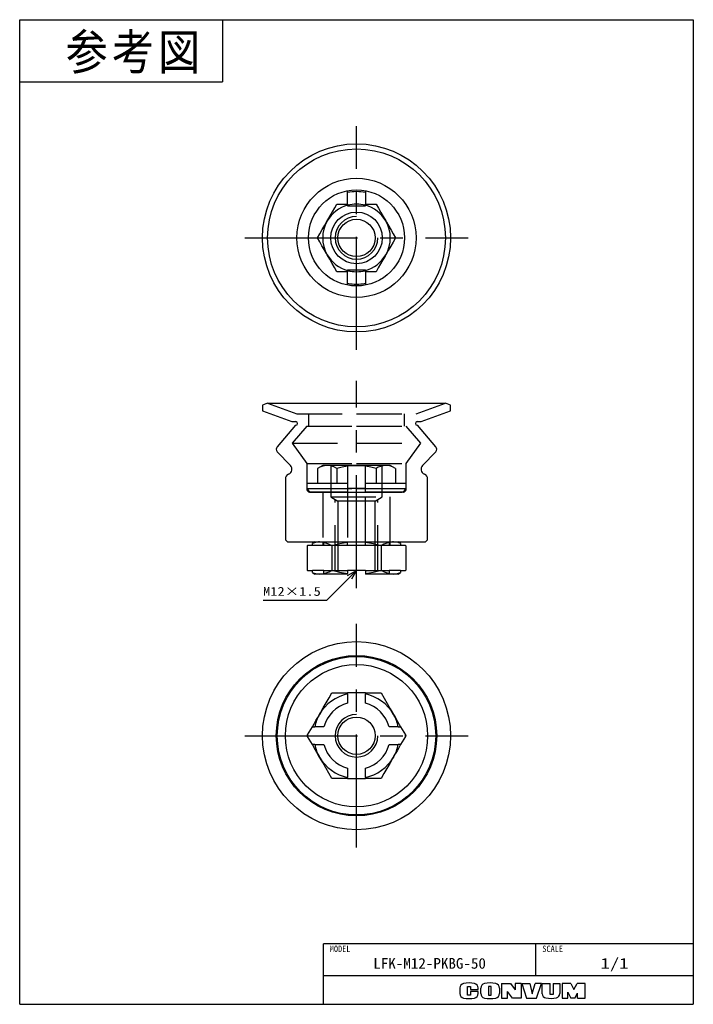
# Model space of a CAD drawing. Extents: x 0 to 189, y 0 to 277.
import ezdxf

# ---------------------------------------------------------------- set-up
doc = ezdxf.new("R2010")
doc.units = 0
doc.linetypes.add('CENTER', pattern=[50.8, 31.75, -6.35, 6.35, -6.35])
doc.linetypes.add('DASHED', pattern=[19.05, 12.7, -6.35])
doc.layers.get('0').update_dxf_attribs({"linetype": 'CONTINUOUS'})
doc.styles.add('MX_NOTE_STANDARD', font='txt.sh', dxfattribs={"bigfont": 'extfont'})
doc.dimstyles.new('MXDIMSTYLE', dxfattribs={"dimtxt": 2.5, "dimasz": 2.5, "dimexe": 1, "dimexo": 1, "dimgap": 1, "dimtad": 1, "dimdsep": 46, "dimtxsty": 'MX_NOTE_STANDARD', "dimblk1": 'OPEN30', "dimblk2": 'OPEN30', "dimsah": 1, "dimcen": 2.5, "dimadec": 0, "dimazin": 0, "dimtfac": 1, "dimtmove": 0, "dimatfit": 3, "dimldrblk": 'OPEN30', "dimfxl": 1, "dimtzin": 0, "dimarcsym": 0})

# ---------------------------------------------------------------- blocks, each defined once
blk = doc.blocks.new('_OPEN30')
at = {"color": 0, "linetype": 'ByBlock', "lineweight": -2}
for p, q in [((-1, 0.267949), (0, 0)), ((0, 0), (-1, -0.267949)), ((0, 0), (-1, 0))]:
    blk.add_line(p, q, dxfattribs=at)

msp = doc.modelspace()

# ---------------------------------------------------------------- linework, layer by layer
at = {"color": 150, "linetype": 'Continuous'}
for p, q in [((0, 0), (0, 276.624973)), ((0, 276.624973), (189.357336, 276.624973)), ((57, 276.624973), (57, 259.124973)), ((189.357336, 276.624973), (189.357336, 0)), ((0, 259.124973), (57, 259.124973)), ((0, 0), (189.357336, 0))]:
    msp.add_line(p, q, dxfattribs=at)
at = {"color": 1, "linetype": 'CENTER'}
for p, q in [((94.678668, 183.891692), (94.678668, 246.751692)), ((63.248668, 215.321692), (126.108668, 215.321692)), ((94.678668, 116.891692), (94.678668, 175.152575)), ((94.678668, 44.031692), (94.678668, 106.891692)), ((63.248668, 75.461692), (126.108668, 75.461692))]:
    msp.add_line(p, q, dxfattribs=at)
at = {"color": 7, "linetype": 'Continuous'}
for p, q in [((92.178668, 224.821692), (92.178668, 228.588191)), ((97.178668, 228.588191), (97.178668, 224.821692)), ((92.178668, 224.821692), (92.178668, 224.486843)), ((92.178668, 224.321692), (92.178668, 224.486843)), ((92.178668, 224.321692), (97.178668, 224.321692)), ((97.178668, 224.486843), (97.178668, 224.821692)), ((97.178668, 224.321692), (97.178668, 224.486843)), ((92.178668, 206.321692), (92.178668, 206.15654)), ((92.178668, 206.321692), (97.178668, 206.321692)), ((92.178668, 206.15654), (92.178668, 205.821692)), ((92.178668, 202.055193), (92.178668, 205.821692)), ((97.178668, 206.321692), (97.178668, 206.15654)), ((97.178668, 205.821692), (97.178668, 206.15654)), ((97.178668, 205.821692), (97.178668, 202.055193)), ((69.678668, 168.891692), (68.248668, 168.371692)), ((69.678668, 168.891692), (94.678668, 168.891692)), ((94.678668, 168.891692), (119.678668, 168.891692)), ((121.108668, 168.371692), (119.678668, 168.891692)), ((68.248668, 168.371692), (68.248668, 166.691692)), ((68.248668, 166.691692), (76.463626, 163.701692)), ((112.893711, 163.701692), (121.108668, 166.691692)), ((121.108668, 166.691692), (121.108668, 168.371692)), ((76.463626, 163.701692), (77.618668, 163.701692)), ((111.738668, 163.701692), (112.893711, 163.701692)), ((77.488668, 162.701692), (72.372098, 156.593852)), ((77.488668, 162.701692), (77.618668, 162.701692)), ((111.738668, 162.701692), (111.868668, 162.701692)), ((116.985239, 156.593852), (111.868668, 162.701692)), ((72.414441, 155.26213), (76.105008, 151.386035)), ((113.252328, 151.386035), (116.942895, 155.26213)), ((74.678668, 147.585033), (74.678668, 130.891692)), ((114.678668, 130.891692), (114.678668, 147.585033)), ((75.678668, 129.891692), (94.678668, 129.891692)), ((80.948354, 128.891692), (80.822262, 128.819895)), ((80.946617, 128.891692), (80.822262, 128.819895)), ((80.822262, 128.819895), (80.822262, 121.963489)), ((80.946617, 128.891692), (80.948354, 128.891692)), ((82.265637, 128.891692), (80.948354, 128.891692)), ((82.941974, 129.891692), (82.265637, 129.509324)), ((82.265637, 128.891692), (82.265637, 129.509324)), ((87.750465, 128.819895), (87.750465, 121.963489)), ((92.178668, 129.742937), (92.178668, 129.891692)), ((92.178668, 128.891692), (92.178668, 129.742937)), ((97.178668, 128.891692), (92.178668, 128.891692)), ((94.678668, 129.891692), (113.678668, 129.891692)), ((97.178668, 129.891692), (97.178668, 129.742937)), ((97.178668, 128.891692), (97.178668, 129.742937)), ((101.606871, 128.819895), (101.606871, 121.963489)), ((107.091699, 129.509324), (106.415363, 129.891692)), ((107.091699, 129.509324), (107.091699, 128.891692)), ((108.408982, 128.891692), (107.091699, 128.891692)), ((108.408982, 128.891692), (108.410719, 128.891692)), ((108.535075, 128.819895), (108.408982, 128.891692)), ((108.535075, 128.819895), (108.410719, 128.891692)), ((108.535075, 128.819895), (108.535075, 121.963489)), ((80.822262, 121.963489), (80.948354, 121.891692)), ((80.822262, 121.963489), (80.946617, 121.891692)), ((80.948354, 121.891692), (80.946617, 121.891692)), ((80.948354, 121.891692), (82.265637, 121.891692)), ((82.265637, 121.274059), (82.265637, 121.891692)), ((92.178668, 121.891692), (92.178668, 121.040447)), ((97.178668, 121.891692), (92.178668, 121.891692)), ((97.178668, 121.891692), (97.178668, 121.040447)), ((107.091699, 121.891692), (107.091699, 121.274059)), ((107.091699, 121.891692), (108.408982, 121.891692)), ((108.408982, 121.891692), (108.535075, 121.963489)), ((108.410719, 121.891692), (108.408982, 121.891692)), ((108.410719, 121.891692), (108.535075, 121.963489)), ((82.265637, 121.274059), (82.941974, 120.891692)), ((84.286363, 120.891692), (82.941974, 120.891692)), ((92.178668, 120.891692), (84.286363, 120.891692)), ((92.178668, 120.891692), (92.178668, 121.040447)), ((97.178668, 121.040447), (97.178668, 120.891692)), ((105.070973, 120.891692), (97.178668, 120.891692)), ((106.415363, 120.891692), (105.070973, 120.891692)), ((106.415363, 120.891692), (107.091699, 121.274059)), ((97.178668, 87.461692), (92.178668, 87.461692)), ((92.178668, 87.198386), (92.178668, 87.461692)), ((92.178668, 87.198386), (92.178668, 84.626843)), ((97.178668, 87.461692), (97.178668, 87.198386)), ((97.178668, 84.626843), (97.178668, 87.198386)), ((80.948354, 75.68009), (82.265637, 77.961692)), ((82.265637, 77.961692), (82.941974, 77.961692)), ((85.513517, 77.961692), (82.941974, 77.961692)), ((106.415363, 77.961692), (103.84382, 77.961692)), ((106.415363, 77.961692), (107.091699, 77.961692)), ((107.091699, 77.961692), (108.408982, 75.68009)), ((80.822262, 75.461692), (80.948354, 75.68009)), ((80.948354, 75.243293), (80.822262, 75.461692)), ((82.265637, 72.961692), (80.948354, 75.243293)), ((108.408982, 75.243293), (107.091699, 72.961692)), ((108.408982, 75.68009), (108.535075, 75.461692)), ((108.535075, 75.461692), (108.408982, 75.243293)), ((82.941974, 72.961692), (82.265637, 72.961692)), ((82.941974, 72.961692), (85.513517, 72.961692)), ((103.84382, 72.961692), (106.415363, 72.961692)), ((107.091699, 72.961692), (106.415363, 72.961692)), ((92.178668, 66.29654), (92.178668, 63.724997)), ((92.178668, 63.461692), (92.178668, 63.724997)), ((97.178668, 63.724997), (97.178668, 66.29654)), ((97.178668, 63.724997), (97.178668, 63.461692)), ((92.178668, 63.461692), (97.178668, 63.461692))]:
    msp.add_line(p, q, dxfattribs=at)
at = {"color": 7, "linetype": 'DASHED'}
for p, q in [((69.678668, 168.891692), (77.9211, 165.891692)), ((111.436236, 165.891692), (119.678668, 168.891692)), ((77.9211, 165.891692), (94.678668, 165.891692)), ((81.178668, 165.891692), (81.178668, 162.471692)), ((94.678668, 165.891692), (111.436236, 165.891692)), ((108.178668, 162.471692), (108.178668, 165.891692)), ((80.678668, 162.471692), (76.640349, 157.65901)), ((80.678668, 162.471692), (94.678668, 162.471692)), ((94.678668, 162.471692), (108.678668, 162.471692)), ((112.716988, 157.65901), (108.678668, 162.471692)), ((76.640349, 157.65901), (94.678668, 157.65901)), ((76.640349, 157.65901), (80.678668, 151.891692)), ((94.678668, 157.65901), (112.716988, 157.65901)), ((108.678668, 151.891692), (112.716988, 157.65901)), ((80.678668, 151.891692), (94.678668, 151.891692)), ((80.678668, 151.891692), (80.678668, 144.891692)), ((85.178668, 151.391692), (83.709013, 150.543186)), ((83.709013, 150.543186), (83.709013, 146.391692)), ((86.451427, 151.391692), (85.178668, 151.391692)), ((86.509331, 151.386035), (86.241374, 151.386035)), ((86.517656, 151.391159), (86.451427, 151.391692)), ((92.178668, 151.391692), (86.451427, 151.391692)), ((94.678668, 151.386035), (86.509331, 151.386035)), ((87.428668, 151.391692), (87.428668, 142.591692)), ((89.193841, 150.543186), (89.193841, 146.391692)), ((92.178668, 151.391692), (92.178668, 151.204953)), ((92.178668, 151.391692), (97.178668, 151.391692)), ((92.178668, 151.204953), (92.178668, 146.391692)), ((94.678668, 151.891692), (108.678668, 151.891692)), ((102.710468, 151.386035), (94.678668, 151.386035)), ((102.90591, 151.391692), (97.178668, 151.391692)), ((97.178668, 151.204953), (97.178668, 151.391692)), ((97.178668, 146.391692), (97.178668, 151.204953)), ((100.163496, 150.543186), (100.163496, 146.391692)), ((101.928668, 142.591692), (101.928668, 151.391692)), ((102.980555, 151.386035), (102.710468, 151.386035)), ((102.972139, 151.391159), (102.90591, 151.391692)), ((104.178668, 151.391692), (102.90591, 151.391692)), ((105.648323, 150.543186), (104.178668, 151.391692)), ((105.648323, 150.543186), (105.648323, 146.391692)), ((108.678668, 144.891692), (108.678668, 151.891692)), ((80.678668, 146.391692), (80.678668, 144.891692)), ((80.678668, 146.391692), (92.178668, 146.391692)), ((80.678668, 144.891692), (81.678668, 143.891692)), ((80.678668, 144.891692), (92.178668, 144.891692)), ((80.678668, 144.891692), (94.678668, 144.891692)), ((92.178668, 143.891692), (81.678668, 143.891692)), ((81.678668, 143.891692), (94.678668, 143.891692)), ((85.178668, 143.891692), (85.178668, 129.891692)), ((85.228668, 143.891692), (85.228668, 129.891692)), ((92.178668, 146.391692), (92.178668, 144.891692)), ((92.178668, 144.891692), (92.178668, 143.891692)), ((94.678668, 144.891692), (92.178668, 144.891692)), ((92.178668, 143.891692), (92.178668, 129.910902)), ((94.678668, 144.891692), (108.678668, 144.891692)), ((97.178668, 144.891692), (94.678668, 144.891692)), ((94.678668, 143.891692), (107.678668, 143.891692)), ((97.178668, 144.891692), (97.178668, 146.391692)), ((97.178668, 146.391692), (108.678668, 146.391692)), ((97.178668, 144.891692), (108.678668, 144.891692)), ((97.178668, 143.891692), (97.178668, 144.891692)), ((107.678668, 143.891692), (97.178668, 143.891692)), ((97.178668, 129.910902), (97.178668, 143.891692)), ((104.128668, 129.891692), (104.128668, 143.891692)), ((104.178668, 129.891692), (104.178668, 143.891692)), ((107.678668, 143.891692), (108.678668, 144.891692)), ((108.678668, 144.891692), (108.678668, 146.391692)), ((87.428668, 142.591692), (89.428668, 141.389971)), ((87.428668, 142.591692), (101.928668, 142.591692)), ((89.428668, 141.389971), (89.428668, 128.891692)), ((94.678668, 141.389971), (89.428668, 141.389971)), ((99.928668, 141.389971), (94.678668, 141.389971)), ((99.928668, 141.389971), (101.928668, 142.591692)), ((99.928668, 128.891692), (99.928668, 141.389971)), ((85.513517, 128.891692), (82.265637, 128.891692)), ((85.228668, 129.891692), (85.228668, 128.891692)), ((85.513517, 128.891692), (85.513517, 129.891692)), ((92.178668, 128.891692), (85.513517, 128.891692)), ((89.428668, 128.891692), (89.428668, 121.891692)), ((103.84382, 128.891692), (97.178668, 128.891692)), ((99.928668, 121.891692), (99.928668, 128.891692)), ((103.84382, 129.891692), (103.84382, 128.891692)), ((107.091699, 128.891692), (103.84382, 128.891692)), ((104.128668, 128.891692), (104.128668, 129.891692)), ((85.513517, 121.891692), (82.265637, 121.891692)), ((85.513517, 120.891692), (85.513517, 121.891692)), ((85.513517, 121.891692), (92.178668, 121.891692)), ((97.178668, 121.891692), (103.84382, 121.891692)), ((107.091699, 121.891692), (103.84382, 121.891692)), ((103.84382, 121.891692), (103.84382, 120.891692))]:
    msp.add_line(p, q, dxfattribs=at)
at = {"color": 20, "linetype": 'DASHED'}
for p, q in [((88.678668, 121.891692), (88.678668, 141.840616)), ((100.678668, 121.891692), (100.678668, 141.840616))]:
    msp.add_line(p, q, dxfattribs=at)
at = {"color": 255, "linetype": 'Continuous'}
for p, q in [((189.357336, 17), (85.357336, 17)), ((85.357336, 0), (85.357336, 17)), ((145.106338, 8), (145.106338, 17)), ((189.357336, 8), (85.357336, 8))]:
    msp.add_line(p, q, dxfattribs=at)
at = {"color": 220, "linetype": 'Continuous'}
for p, q in [((135.457336, 5.891946), (135.457336, 1.711946)), ((135.457336, 5.891946), (137.957336, 5.891946)), ((137.957336, 5.891946), (139.257336, 4.080613)), ((140.957336, 5.891946), (139.257336, 5.891946)), ((139.257336, 5.891946), (139.257336, 4.080613)), ((140.957336, 5.891946), (140.957336, 1.711946)), ((141.137336, 5.891946), (142.507336, 1.711946)), ((141.137336, 5.891946), (143.387336, 5.891946)), ((143.387336, 5.891946), (144.057336, 2.911946)), ((144.057336, 2.911946), (144.857336, 5.891946)), ((146.657336, 5.891946), (144.857336, 5.891946)), ((145.257336, 1.711946), (146.657336, 5.891946)), ((146.907336, 2.962978), (146.907336, 5.891946)), ((146.907336, 5.891946), (149.157336, 5.891946)), ((149.157336, 2.711946), (149.157336, 5.891946)), ((149.937336, 5.891946), (151.807336, 5.891946)), ((149.937336, 5.891946), (149.937336, 2.711946)), ((151.807336, 5.891946), (151.807336, 3.011886)), ((152.487336, 5.891946), (152.487336, 1.711946)), ((154.957336, 5.891946), (152.487336, 5.891946)), ((154.957336, 5.891946), (155.777336, 4.191946)), ((155.777336, 4.191946), (156.717336, 5.891946)), ((158.957336, 5.891946), (156.717336, 5.891946)), ((158.957336, 1.711946), (158.957336, 5.891946)), ((123.757336, 4.584631), (123.757336, 3.019261)), ((125.907336, 5.041946), (126.757336, 5.041946)), ((125.907336, 2.591946), (125.907336, 5.041946)), ((126.757336, 5.041946), (126.757336, 4.161946)), ((126.757336, 4.161946), (128.857336, 4.161946)), ((128.857336, 3.591946), (126.757336, 3.591946)), ((126.757336, 3.591946), (126.757336, 2.591946)), ((128.857336, 4.161946), (128.857336, 4.584631)), ((128.857336, 3.019261), (128.857336, 3.591946)), ((129.607336, 3.033004), (129.607336, 4.570888)), ((132.557336, 5.041946), (131.807336, 5.041946)), ((131.807336, 5.041946), (131.807336, 2.591946)), ((132.557336, 2.591946), (132.557336, 5.041946)), ((134.837336, 4.570888), (134.837336, 3.033004)), ((138.537336, 1.711946), (137.137336, 3.611946)), ((137.137336, 1.711946), (137.137336, 3.611946)), ((154.047336, 3.366492), (154.957336, 1.711946)), ((154.047336, 1.711946), (154.047336, 3.366492)), ((156.057336, 1.711946), (156.807336, 3.161946)), ((156.807336, 1.711946), (156.807336, 3.161946)), ((126.757336, 2.591946), (125.907336, 2.591946)), ((131.807336, 2.591946), (132.557336, 2.591946)), ((135.457336, 1.711946), (137.137336, 1.711946)), ((140.957336, 1.711946), (138.537336, 1.711946)), ((142.507336, 1.711946), (145.257336, 1.711946)), ((149.937336, 2.711946), (149.157336, 2.711946)), ((152.487336, 1.711946), (154.077336, 1.711946)), ((156.057336, 1.711946), (154.957336, 1.711946)), ((156.807336, 1.711946), (158.957336, 1.711946))]:
    msp.add_line(p, q, dxfattribs=at)
at = {"color": 7, "linetype": 'Continuous'}
for points in [[(86.451427, 220.071692), (86.646451, 220.409483), (87.286544, 221.518158), (87.922155, 222.619067), (88.562072, 223.727436), (89.193841, 224.821692)], [(89.193841, 224.821692), (90.671895, 224.821692), (92.178668, 224.821692)], [(97.178668, 224.821692), (98.678615, 224.821692), (100.163496, 224.821692)], [(100.163496, 224.821692), (100.830776, 223.665928), (101.507082, 222.494533), (102.204207, 221.287075), (102.90591, 220.071692)], [(83.709013, 215.321692), (84.376294, 216.477455), (85.052599, 217.648851), (85.749725, 218.856308), (86.451427, 220.071692)], [(102.90591, 220.071692), (103.100933, 219.733901), (103.741027, 218.625226), (104.376638, 217.524316), (105.016554, 216.415948), (105.648323, 215.321692)], [(86.451427, 210.571692), (86.256403, 210.909483), (85.616309, 212.018158), (84.980699, 213.119067), (84.340782, 214.227436), (83.709013, 215.321692)], [(105.648323, 215.321692), (104.981043, 214.165928), (104.304737, 212.994533), (103.607612, 211.787075), (102.90591, 210.571692)], [(89.193841, 205.821692), (88.52656, 206.977455), (87.850255, 208.148851), (87.153129, 209.356308), (86.451427, 210.571692)], [(102.90591, 210.571692), (102.710886, 210.233901), (102.070792, 209.125226), (101.435182, 208.024316), (100.795265, 206.915948), (100.163496, 205.821692)], [(92.178668, 205.821692), (90.678721, 205.821692), (89.193841, 205.821692)], [(100.163496, 205.821692), (98.685441, 205.821692), (97.178668, 205.821692)], [(84.286363, 129.891692), (84.039994, 129.885854), (83.15197, 129.768952), (82.265637, 129.509324)], [(87.750465, 128.819895), (86.907584, 129.259363), (86.053304, 129.597515), (85.467296, 129.758349), (84.877509, 129.857707), (84.286363, 129.891692)], [(92.178668, 129.742937), (91.062, 129.583824), (89.953669, 129.373965), (88.847074, 129.116923), (87.750465, 128.819895)], [(101.606871, 128.819895), (100.517651, 129.115058), (99.418575, 129.370808), (98.302851, 129.58257), (97.178668, 129.742937)], [(105.070973, 129.891692), (104.824604, 129.885854), (104.01607, 129.785077), (103.213199, 129.567188), (102.404889, 129.238491), (101.606871, 128.819895)], [(107.091699, 129.509324), (106.592264, 129.672426), (106.089813, 129.792517), (105.580985, 129.866638), (105.070973, 129.891692)], [(84.286363, 120.891692), (84.532733, 120.89753), (85.341266, 120.998307), (86.144137, 121.216196), (86.952447, 121.544893), (87.750465, 121.963489)], [(87.750465, 121.963489), (88.839686, 121.668326), (89.938761, 121.412576), (91.054486, 121.200813), (92.178668, 121.040447)], [(97.178668, 121.040447), (98.295336, 121.199559), (99.403668, 121.409419), (100.510263, 121.666461), (101.606871, 121.963489)], [(101.606871, 121.963489), (102.449752, 121.524021), (103.304033, 121.185868), (103.89004, 121.025034), (104.479827, 120.925677), (105.070973, 120.891692)], [(82.265637, 121.274059), (82.765073, 121.110957), (83.267523, 120.990867), (83.776352, 120.916746), (84.286363, 120.891692)], [(105.070973, 120.891692), (105.317342, 120.89753), (106.205366, 121.014432), (107.091699, 121.274059)], [(84.286363, 81.461692), (84.532733, 81.888416), (85.341266, 83.288837), (86.144137, 84.67945), (86.952447, 86.079484), (87.750465, 87.461692)], [(87.750465, 87.461692), (88.839686, 87.461692), (89.938761, 87.461692), (91.054486, 87.461692), (92.178668, 87.461692)], [(97.178668, 87.461692), (98.295336, 87.461692), (99.403668, 87.461692), (100.510263, 87.461692), (101.606871, 87.461692)], [(101.606871, 87.461692), (102.449752, 86.00178), (103.304033, 84.522122), (104.184613, 82.996913), (105.070973, 81.461692)], [(82.265637, 77.961692), (82.765073, 78.826739), (83.267523, 79.697009), (83.776352, 80.578326), (84.286363, 81.461692)], [(105.070973, 81.461692), (105.317342, 81.034967), (106.205366, 79.496866), (107.091699, 77.961692)], [(84.286363, 69.461692), (84.039994, 69.888416), (83.15197, 71.426518), (82.265637, 72.961692)], [(107.091699, 72.961692), (106.592264, 72.096645), (106.089813, 71.226375), (105.580985, 70.345058), (105.070973, 69.461692)], [(87.750465, 63.461692), (86.907584, 64.921604), (86.053304, 66.401261), (85.172724, 67.92647), (84.286363, 69.461692)], [(105.070973, 69.461692), (104.824604, 69.034967), (104.01607, 67.634546), (103.213199, 66.243933), (102.404889, 64.8439), (101.606871, 63.461692)], [(92.178668, 63.461692), (91.062, 63.461692), (89.953669, 63.461692), (88.847074, 63.461692), (87.750465, 63.461692)], [(101.606871, 63.461692), (100.517651, 63.461692), (99.418575, 63.461692), (98.302851, 63.461692), (97.178668, 63.461692)]]:
    msp.add_lwpolyline(points, dxfattribs=at)
at = {"color": 7, "linetype": 'DASHED'}
for points in [[(86.248082, 151.386668), (85.616309, 151.307291), (84.980699, 151.134796), (84.340782, 150.874577), (83.709013, 150.543186)], [(86.451427, 151.391692), (86.256403, 151.387071), (86.248082, 151.386668)], [(89.193841, 150.543186), (88.52656, 150.891098), (87.850255, 151.158802), (87.153129, 151.331735), (86.517656, 151.391159)], [(92.178668, 151.204953), (90.678721, 150.925341), (89.193841, 150.543186)], [(100.163496, 150.543186), (98.685441, 150.923811), (97.178668, 151.204953)], [(102.702564, 151.386668), (102.070792, 151.307291), (101.435182, 151.134796), (100.795265, 150.874577), (100.163496, 150.543186)], [(102.90591, 151.391692), (102.710886, 151.387071), (102.702564, 151.386668)], [(105.648323, 150.543186), (104.981043, 150.891098), (104.304737, 151.158802), (103.607612, 151.331735), (102.972139, 151.391159)]]:
    msp.add_lwpolyline(points, dxfattribs=at)
at = {"color": 7, "linetype": 'Continuous'}
for centre, radius in [((94.678668, 215.321692), 26.43), ((94.678668, 215.321692), 25), ((94.678668, 215.321692), 16.757568), ((94.678668, 215.321692), 13.5), ((94.678668, 215.321692), 7.25), ((94.678668, 215.321692), 5.25), ((94.678668, 75.461692), 26.43), ((94.678668, 75.461692), 22.54), ((94.678668, 75.461692), 22.264227), ((94.678668, 75.461692), 20), ((94.678668, 75.461692), 5.25)]:
    msp.add_circle(centre, radius, dxfattribs=at)
for centre, radius, start, end in [((94.678668, 215.321692), 13, 78.912511, 101.087489), ((94.678668, 215.321692), 9.5, 105.257523, 150), ((94.678668, 215.321692), 9.5, 74.742477, 105.257523), ((94.678668, 215.321692), 9.5, 30, 74.742477), ((94.678668, 215.321692), 9.5, 150, 210), ((94.678668, 215.321692), 9.5, 330, 30), ((94.678668, 215.321692), 9.5, 210, 254.742477), ((94.678668, 215.321692), 9.5, 285.257523, 330), ((94.678668, 215.321692), 9.5, 254.742477, 270), ((94.678668, 215.321692), 9.5, 270, 285.257523), ((94.678668, 215.321692), 13, 258.912511, 270), ((94.678668, 215.321692), 13, 270, 281.087489), ((77.618668, 163.201692), 0.5, 270, 90), ((111.738668, 163.201692), 0.5, 90, 270), ((73.138668, 155.951692), 1, 140.046909, 223.595436), ((116.218668, 155.951692), 1, 316.404564, 39.953091), ((75.018668, 150.351692), 1.5, 292.747248, 43.595436), ((114.338668, 150.351692), 1.5, 136.404564, 247.252752), ((76.178668, 147.585033), 1.5, 112.747248, 180), ((113.178668, 147.585033), 1.5, 360, 67.252752), ((75.678668, 130.891692), 1, 180, 270), ((113.678668, 130.891692), 1, 270, 0), ((94.678668, 75.461692), 12, 102.024699, 150), ((94.678668, 75.461692), 12, 30, 77.975301), ((94.678668, 75.461692), 9.5, 105.257523, 164.742477), ((94.678668, 75.461692), 9.5, 15.257523, 74.742477), ((94.678668, 75.461692), 12, 150, 167.975301), ((94.678668, 75.461692), 12, 12.024699, 30), ((94.678668, 75.461692), 13.732051, 179.088712, 180.911288), ((94.678668, 75.461692), 13.732051, 359.088712, 0.911288), ((94.678668, 75.461692), 12, 192.024699, 210), ((94.678668, 75.461692), 9.5, 195.257523, 254.742477), ((94.678668, 75.461692), 9.5, 285.257523, 344.742477), ((94.678668, 75.461692), 12, 330, 347.975301), ((94.678668, 75.461692), 12, 210, 257.975301), ((94.678668, 75.461692), 12, 282.024699, 330)]:
    msp.add_arc(centre, radius, start, end, dxfattribs=at)
at = {"color": 254, "linetype": 'Continuous'}
for centre in [(94.678668, 215.321692), (94.678668, 75.461692)]:
    msp.add_arc(centre, 6, 90, 0, dxfattribs=at)
at = {"color": 7, "linetype": 'DASHED'}
for centre, start, end in [((81.678668, 144.891692), 180, 270), ((107.678668, 144.891692), 270, 0)]:
    msp.add_arc(centre, 1, start, end, dxfattribs=at)
at = {"color": 220, "linetype": 'Continuous'}
for centre, radius, start, end in [((125.057336, 4.584631), 1.3, 101.631293, 180), ((126.307336, -1.488054), 7.5, 78.368707, 101.631293), ((127.557336, 4.584631), 1.3, 0, 78.368707), ((130.907336, 4.570888), 1.3, 102.245257, 180), ((132.222336, -1.488054), 7.5, 77.754743, 102.245257), ((133.537336, 4.570888), 1.3, 0, 77.754743), ((125.057336, 3.019261), 1.3, 180, 258.368707), ((127.557336, 3.019261), 1.3, 281.631293, 0), ((130.907336, 3.033004), 1.3, 180, 257.754743), ((133.537336, 3.033004), 1.3, 282.245257, 0), ((148.107336, 2.962978), 1.2, 180, 259.765703), ((150.607336, 3.011886), 1.2, 282.475783, 0), ((126.307336, 9.091946), 7.5, 258.368707, 281.631293), ((132.222336, 9.091946), 7.5, 257.754743, 282.245257), ((149.235565, 9.211946), 7.55, 259.765703, 282.475783)]:
    msp.add_arc(centre, radius, start, end, dxfattribs=at)

# ---------------------------------------------------------------- texts
at = {"color": 255, "linetype": 'Continuous', "insert": (12.893496, 272.552331), "char_height": 10, "attachment_point": 1, "line_spacing_factor": 0.72}
msp.add_mtext('\\T1.095445;\\W0.912871;\\A1;参考図', dxfattribs=at)
at = {"color": 7, "linetype": 'Continuous', "insert": (68.411522, 115.993379), "char_height": 2.5, "attachment_point": 4, "line_spacing_factor": 0.72}
msp.add_mtext('\\W1.193182;\\A1;M12×1.5', dxfattribs=at)
at = {"color": 140, "linetype": 'Continuous', "attachment_point": 2}
for s, insert, char_height, line_spacing_factor in [('\\W0.944444;\\A1;MODEL', (90.069885, 16.495431), 1.8, 0.6), ('\\W0.944444;\\A1;SCALE', (149.818887, 16.495431), 1.8, 0.6), ('\\W1.034483;\\A1;LFK-M12-PKBG-50', (115.231837, 13), 3, 0.72), ('\\W1.285714;\\A1;1/1', (167.231837, 13), 3, 0.72)]:
    msp.add_mtext(s, dxfattribs=dict(at, insert=insert, char_height=char_height, line_spacing_factor=line_spacing_factor))

# ---------------------------------------------------------------- leaders
at = {"color": 7, "linetype": 'Continuous'}
msp.add_leader([(94.678668, 121.891692), (86.280355, 113.493379), (68.411522, 113.493379)], dimstyle='MXDIMSTYLE', override={"dimasz": 2.77}, dxfattribs=at)

doc.saveas('drawing.dxf')
